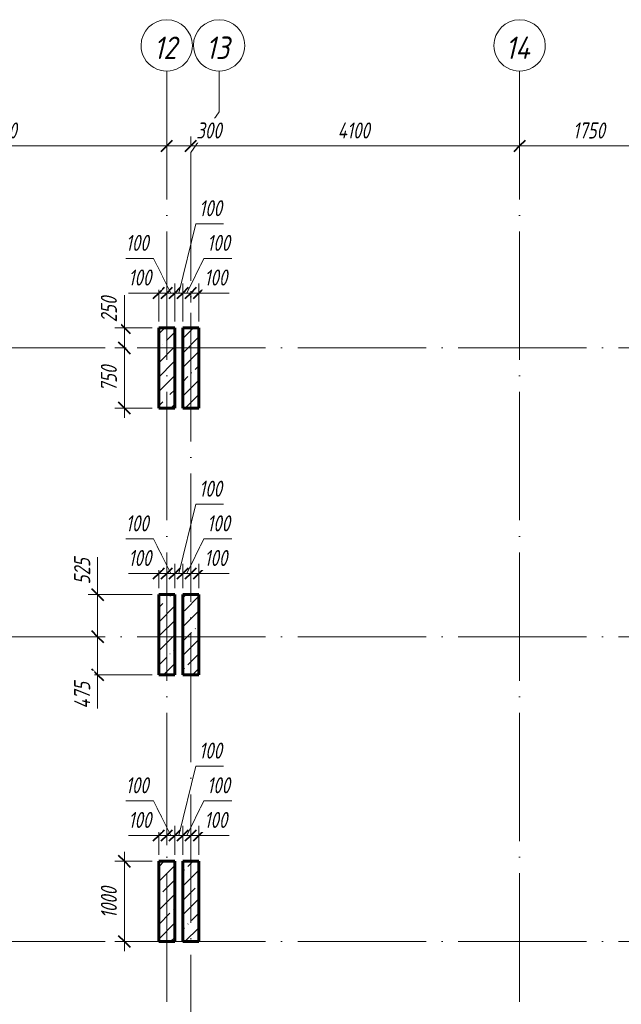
# Model space of a CAD drawing. Header units: millimetres. Extents: x 6092 to 73550, y -4371 to 20491.
# Tile 13 of 24: x 39267 to 46767, y 8218 to 20491. Entities that reach past the tile are written whole.
import ezdxf

# ---------------------------------------------------------------- set-up
doc = ezdxf.new("R2010")
doc.units = ezdxf.units.MM
doc.linetypes.add('ADSK_Линия сетки', pattern=[2000, 1600, -200, 0, -200])
for name, color, linetype, lineweight in [('A-____-____-DIMS', 211, 'Continuous', 9), ('A-____-____-DIMS-80', 211, 'Continuous', 9), ('S-COLS-____-MCUT', 52, 'Continuous', 40), ('S-COLS-____-OTLN', 52, 'Continuous', 18), ('S-GRID-____-IDEN', 1, 'Continuous', 20), ('S-GRID-____-OTLN', 1, 'Continuous', 9)]:
    doc.layers.add(name, color=color, linetype=linetype, lineweight=lineweight)
doc.styles.add('GOST Common_I', font='GOST_Common Italic.ttf', dxfattribs={"width": 0.9, "height": 280})
doc.styles.add('GOST Common_I_1', font='GOST_Common Italic.ttf', dxfattribs={"width": 0.8, "height": 200})
doc.dimstyles.new('ADSK_Округление_5мм__Узкий_', dxfattribs={"dimscale": 304.8, "dimtxt": 0.659918, "dimasz": 0.472441, "dimexe": 0.393701, "dimexo": 0.000861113, "dimgap": 0.104987, "dimtad": 1, "dimdec": 0, "dimlfac": 304.8, "dimrnd": 5, "dimdsep": 46, "dimtxsty": 'GOST Common_I_1', "dimblk1": 'OBLIQUE', "dimblk2": 'OBLIQUE', "dimsah": 1, "dimcen": 0.09, "dimdle": 0.393701, "dimazin": 0, "dimtfac": 1, "dimtdec": 4, "dimtix": 1, "dimtmove": 1, "dimatfit": 3, "dimfxl": 1, "dimtvp": 1, "dimtfill": 1, "dimtolj": 1, "dimtzin": 0, "dimlwd": 20, "dimlwe": 20, "dimarcsym": 2})
doc.dimstyles.new('ADSK_Округление_5мм__Узкий__1', dxfattribs={"dimscale": 304.8, "dimtxt": 0.659918, "dimasz": 0.472441, "dimexe": 0.393701, "dimexo": 0.000861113, "dimgap": 0.104987, "dimtad": 1, "dimdec": 0, "dimlfac": 304.8, "dimrnd": 5, "dimdsep": 46, "dimtxsty": 'GOST Common_I_1', "dimblk1": 'OBLIQUE', "dimblk2": 'OBLIQUE', "dimsah": 1, "dimcen": 0.09, "dimdle": 0.393701, "dimazin": 0, "dimtfac": 1, "dimtdec": 4, "dimtix": 1, "dimtmove": 0, "dimatfit": 3, "dimfxl": 1, "dimtvp": 1, "dimtfill": 1, "dimtolj": 1, "dimtzin": 0, "dimlwd": 20, "dimlwe": 20, "dimarcsym": 2})
pattern_1 = [(45, (16130.72, 8588.57), (-179.6051, 179.6051), []), (45, (16310.33, 8588.57), (-179.6051, 179.6051), [317.5, -63.5, 2.682, -60.818])]

# ---------------------------------------------------------------- blocks, each defined once
blk = doc.blocks.new('Ось сетки - Круг_Ø8 мм-6408-КЖ1_ПЭ_ВЭ14_Опалубка_Пилоны')
at = {"layer": 'S-GRID-____-IDEN'}
for start, end in [(90, 270), (270, 90)]:
    blk.add_arc((6412, 0), 320, start, end, dxfattribs=at)
blk = doc.blocks.new('DIMBLOCK149-КЖ1_ПЭ_ВЭ14_Опалубка_Пилоны')
at = {"layer": 'A-____-____-DIMS-80', "lineweight": 40}
for p, q in [((40572, 10000), (40500, 10072)), ((40572, 10000), (40644, 9928)), ((40572, 9000), (40500, 9072)), ((40572, 9000), (40644, 8928))]:
    blk.add_line(p, q, dxfattribs=at)
at = {"layer": 'A-____-____-DIMS-80', "lineweight": 20}
for p, q in [((40572, 10120), (40572, 8880)), ((40572, 10000), (40452, 10000)), ((40572, 10000), (40920, 10000)), ((40572, 9000), (40452, 9000)), ((40572, 9000), (40920, 9000))]:
    blk.add_line(p, q, dxfattribs=at)
at = {"layer": 'A-____-____-DIMS-80', "color": 0, "lineweight": 20, "insert": (40279, 9290), "char_height": 200, "width": 503.2, "attachment_point": 1, "rotation": 90, "line_spacing_factor": 1.022761, "style": 'GOST Common_I_1', "bg_fill": 3, "box_fill_scale": 1.25, "bg_fill_color": 256, "bg_fill_true_color": 13158600, "bg_fill_transparency": 0}
blk.add_mtext('1000', dxfattribs=at)
blk = doc.blocks.new('_Oblique')
at = {"color": 0, "linetype": 'ByBlock', "lineweight": -2}
blk.add_line((-0.5, -0.5), (0.5, 0.5), dxfattribs=at)
blk = doc.blocks.new('DIMBLOCK150-КЖ1_ПЭ_ВЭ14_Опалубка_Пилоны')
at = {"layer": 'A-____-____-DIMS-80', "lineweight": 20}
for p, q in [((41000, 10322), (41000, 10442)), ((40623, 10322), (40970, 10322)), ((40880, 10322), (41100, 10322)), ((40970, 10322), (41050, 10322)), ((41000, 10322), (41000, 10080)), ((41100, 10322), (41100, 10344)), ((41100, 10322), (41100, 10202))]:
    blk.add_line(p, q, dxfattribs=at)
at = {"layer": 'A-____-____-DIMS-80', "lineweight": 40}
for p, q in [((41000, 10322), (40928, 10250)), ((41000, 10322), (41072, 10394)), ((41100, 10322), (41028, 10250)), ((41100, 10322), (41172, 10394))]:
    blk.add_line(p, q, dxfattribs=at)
at = {"layer": 'A-____-____-DIMS-80', "color": 0, "lineweight": 20, "insert": (40623, 10616), "char_height": 200, "width": 368.19, "attachment_point": 1, "line_spacing_factor": 1.022761, "style": 'GOST Common_I_1', "bg_fill": 3, "box_fill_scale": 1.25, "bg_fill_color": 256, "bg_fill_true_color": 13158600, "bg_fill_transparency": 0}
blk.add_mtext('100', dxfattribs=at)
blk = doc.blocks.new('DIMBLOCK151-КЖ1_ПЭ_ВЭ14_Опалубка_Пилоны')
at = {"layer": 'A-____-____-DIMS-80', "lineweight": 20}
for p, q in [((40590, 10754), (40936, 10754)), ((40936, 10754), (41150, 10322)), ((41200, 10322), (41200, 10442)), ((41100, 10322), (41100, 10344)), ((41100, 10322), (41200, 10322)), ((41100, 10322), (41100, 10202)), ((41200, 10322), (41200, 10080))]:
    blk.add_line(p, q, dxfattribs=at)
at = {"layer": 'A-____-____-DIMS-80', "lineweight": 40}
for p, q in [((41100, 10322), (41028, 10250)), ((41100, 10322), (41172, 10394)), ((41200, 10322), (41128, 10250)), ((41200, 10322), (41272, 10394))]:
    blk.add_line(p, q, dxfattribs=at)
at = {"layer": 'A-____-____-DIMS-80', "color": 0, "lineweight": 20, "insert": (40590, 11048), "char_height": 200, "width": 368.19, "attachment_point": 1, "line_spacing_factor": 1.022761, "style": 'GOST Common_I_1', "bg_fill": 3, "box_fill_scale": 1.25, "bg_fill_color": 256, "bg_fill_true_color": 13158600, "bg_fill_transparency": 0}
blk.add_mtext('100', dxfattribs=at)
blk = doc.blocks.new('DIMBLOCK152-КЖ1_ПЭ_ВЭ14_Опалубка_Пилоны')
at = {"layer": 'A-____-____-DIMS-80', "lineweight": 20}
for p, q in [((41464, 11186), (41250, 10322)), ((41810, 11186), (41464, 11186)), ((41200, 10322), (41200, 10442)), ((41300, 10322), (41300, 10442)), ((41200, 10322), (41300, 10322)), ((41200, 10322), (41200, 10080)), ((41300, 10322), (41300, 10080))]:
    blk.add_line(p, q, dxfattribs=at)
at = {"layer": 'A-____-____-DIMS-80', "lineweight": 40}
for p, q in [((41200, 10322), (41128, 10250)), ((41200, 10322), (41272, 10394)), ((41300, 10322), (41228, 10250)), ((41300, 10322), (41372, 10394))]:
    blk.add_line(p, q, dxfattribs=at)
at = {"layer": 'A-____-____-DIMS-80', "color": 0, "lineweight": 20, "insert": (41504, 11480), "char_height": 200, "width": 368.19, "attachment_point": 1, "line_spacing_factor": 1.022761, "style": 'GOST Common_I_1', "bg_fill": 3, "box_fill_scale": 1.25, "bg_fill_color": 256, "bg_fill_true_color": 13158600, "bg_fill_transparency": 0}
blk.add_mtext('100', dxfattribs=at)
blk = doc.blocks.new('DIMBLOCK153-КЖ1_ПЭ_ВЭ14_Опалубка_Пилоны')
at = {"layer": 'A-____-____-DIMS-80', "lineweight": 20}
for p, q in [((41564, 10754), (41350, 10322)), ((41910, 10754), (41564, 10754)), ((41300, 10322), (41300, 10442)), ((41300, 10322), (41400, 10322)), ((41300, 10322), (41300, 10080)), ((41400, 10322), (41400, 10344)), ((41400, 10322), (41400, 10202))]:
    blk.add_line(p, q, dxfattribs=at)
at = {"layer": 'A-____-____-DIMS-80', "lineweight": 40}
for p, q in [((41300, 10322), (41228, 10250)), ((41300, 10322), (41372, 10394)), ((41400, 10322), (41328, 10250)), ((41400, 10322), (41472, 10394))]:
    blk.add_line(p, q, dxfattribs=at)
at = {"layer": 'A-____-____-DIMS-80', "color": 0, "lineweight": 20, "insert": (41604, 11048), "char_height": 200, "width": 368.19, "attachment_point": 1, "line_spacing_factor": 1.022761, "style": 'GOST Common_I_1', "bg_fill": 3, "box_fill_scale": 1.25, "bg_fill_color": 256, "bg_fill_true_color": 13158600, "bg_fill_transparency": 0}
blk.add_mtext('100', dxfattribs=at)
blk = doc.blocks.new('DIMBLOCK154-КЖ1_ПЭ_ВЭ14_Опалубка_Пилоны')
at = {"layer": 'A-____-____-DIMS-80', "lineweight": 20}
for p, q in [((41500, 10322), (41500, 10442)), ((41400, 10322), (41400, 10344)), ((41400, 10322), (41620, 10322)), ((41400, 10322), (41400, 10202)), ((41530, 10322), (41450, 10322)), ((41500, 10322), (41500, 10080)), ((41877, 10322), (41530, 10322))]:
    blk.add_line(p, q, dxfattribs=at)
at = {"layer": 'A-____-____-DIMS-80', "lineweight": 40}
for p, q in [((41400, 10322), (41328, 10250)), ((41400, 10322), (41472, 10394)), ((41500, 10322), (41428, 10250)), ((41500, 10322), (41572, 10394))]:
    blk.add_line(p, q, dxfattribs=at)
at = {"layer": 'A-____-____-DIMS-80', "color": 0, "lineweight": 20, "insert": (41570, 10616), "char_height": 200, "width": 368.19, "attachment_point": 1, "line_spacing_factor": 1.022761, "style": 'GOST Common_I_1', "bg_fill": 3, "box_fill_scale": 1.25, "bg_fill_color": 256, "bg_fill_true_color": 13158600, "bg_fill_transparency": 0}
blk.add_mtext('100', dxfattribs=at)
blk = doc.blocks.new('DIMBLOCK155-КЖ1_ПЭ_ВЭ14_Опалубка_Пилоны')
at = {"layer": 'A-____-____-DIMS-80', "lineweight": 20}
for p, q in [((40239, 13791), (40239, 13413)), ((40239, 13445), (40239, 12800)), ((40239, 13413), (40239, 13063)), ((40239, 13325), (40119, 13325)), ((40239, 13325), (40920, 13325)), ((40239, 12800), (40119, 12800)), ((40239, 12800), (40261, 12800))]:
    blk.add_line(p, q, dxfattribs=at)
at = {"layer": 'A-____-____-DIMS-80', "lineweight": 40}
for p, q in [((40239, 13325), (40167, 13397)), ((40239, 13325), (40311, 13253)), ((40239, 12800), (40167, 12872)), ((40239, 12800), (40311, 12728))]:
    blk.add_line(p, q, dxfattribs=at)
at = {"layer": 'A-____-____-DIMS-80', "color": 0, "lineweight": 20, "insert": (39946, 13453), "char_height": 200, "width": 405.01, "attachment_point": 1, "rotation": 90, "line_spacing_factor": 1.022761, "style": 'GOST Common_I_1', "bg_fill": 3, "box_fill_scale": 1.25, "bg_fill_color": 256, "bg_fill_true_color": 13158600, "bg_fill_transparency": 0}
blk.add_mtext('525', dxfattribs=at)
blk = doc.blocks.new('DIMBLOCK156-КЖ1_ПЭ_ВЭ14_Опалубка_Пилоны')
at = {"layer": 'A-____-____-DIMS-80', "lineweight": 20}
for p, q in [((40239, 12800), (40119, 12800)), ((40239, 12800), (40239, 12205)), ((40239, 12800), (40261, 12800)), ((40239, 12298), (40239, 12563)), ((40239, 12325), (40119, 12325)), ((40239, 12325), (40920, 12325)), ((40239, 11903), (40239, 12298))]:
    blk.add_line(p, q, dxfattribs=at)
at = {"layer": 'A-____-____-DIMS-80', "lineweight": 40}
for p, q in [((40239, 12800), (40167, 12872)), ((40239, 12800), (40311, 12728)), ((40239, 12325), (40167, 12397)), ((40239, 12325), (40311, 12253))]:
    blk.add_line(p, q, dxfattribs=at)
at = {"layer": 'A-____-____-DIMS-80', "color": 0, "lineweight": 20, "insert": (39946, 11903), "char_height": 200, "width": 425.47, "attachment_point": 1, "rotation": 90, "line_spacing_factor": 1.022761, "style": 'GOST Common_I_1', "bg_fill": 3, "box_fill_scale": 1.25, "bg_fill_color": 256, "bg_fill_true_color": 13158600, "bg_fill_transparency": 0}
blk.add_mtext('475', dxfattribs=at)
blk = doc.blocks.new('DIMBLOCK157-КЖ1_ПЭ_ВЭ14_Опалубка_Пилоны')
at = {"layer": 'A-____-____-DIMS-80', "lineweight": 20}
for p, q in [((41000, 13588), (41000, 13708)), ((41100, 13588), (41100, 13708)), ((40623, 13588), (40970, 13588)), ((40880, 13588), (41100, 13588)), ((40970, 13588), (41050, 13588)), ((41000, 13588), (41000, 13405)), ((41100, 13588), (41100, 13405))]:
    blk.add_line(p, q, dxfattribs=at)
at = {"layer": 'A-____-____-DIMS-80', "lineweight": 40}
for p, q in [((41000, 13588), (41072, 13660)), ((41100, 13588), (41172, 13660)), ((41000, 13588), (40928, 13516)), ((41100, 13588), (41028, 13516))]:
    blk.add_line(p, q, dxfattribs=at)
at = {"layer": 'A-____-____-DIMS-80', "color": 0, "lineweight": 20, "insert": (40623, 13881), "char_height": 200, "width": 368.19, "attachment_point": 1, "line_spacing_factor": 1.022761, "style": 'GOST Common_I_1', "bg_fill": 3, "box_fill_scale": 1.25, "bg_fill_color": 256, "bg_fill_true_color": 13158600, "bg_fill_transparency": 0}
blk.add_mtext('100', dxfattribs=at)
blk = doc.blocks.new('DIMBLOCK158-КЖ1_ПЭ_ВЭ14_Опалубка_Пилоны')
at = {"layer": 'A-____-____-DIMS-80', "lineweight": 20}
for p, q in [((40590, 14020), (40936, 14020)), ((40936, 14020), (41150, 13588)), ((41100, 13588), (41100, 13708)), ((41200, 13588), (41200, 13708)), ((41100, 13588), (41200, 13588)), ((41100, 13588), (41100, 13405)), ((41200, 13588), (41200, 13405))]:
    blk.add_line(p, q, dxfattribs=at)
at = {"layer": 'A-____-____-DIMS-80', "lineweight": 40}
for p, q in [((41100, 13588), (41172, 13660)), ((41200, 13588), (41272, 13660)), ((41100, 13588), (41028, 13516)), ((41200, 13588), (41128, 13516))]:
    blk.add_line(p, q, dxfattribs=at)
at = {"layer": 'A-____-____-DIMS-80', "color": 0, "lineweight": 20, "insert": (40590, 14313), "char_height": 200, "width": 368.19, "attachment_point": 1, "line_spacing_factor": 1.022761, "style": 'GOST Common_I_1', "bg_fill": 3, "box_fill_scale": 1.25, "bg_fill_color": 256, "bg_fill_true_color": 13158600, "bg_fill_transparency": 0}
blk.add_mtext('100', dxfattribs=at)
blk = doc.blocks.new('DIMBLOCK159-КЖ1_ПЭ_ВЭ14_Опалубка_Пилоны')
at = {"layer": 'A-____-____-DIMS-80', "lineweight": 20}
for p, q in [((41464, 14452), (41250, 13588)), ((41810, 14452), (41464, 14452)), ((41200, 13588), (41200, 13708)), ((41300, 13588), (41300, 13708)), ((41200, 13588), (41300, 13588)), ((41200, 13588), (41200, 13405)), ((41300, 13588), (41300, 13405))]:
    blk.add_line(p, q, dxfattribs=at)
at = {"layer": 'A-____-____-DIMS-80', "lineweight": 40}
for p, q in [((41200, 13588), (41272, 13660)), ((41300, 13588), (41372, 13660)), ((41200, 13588), (41128, 13516)), ((41300, 13588), (41228, 13516))]:
    blk.add_line(p, q, dxfattribs=at)
at = {"layer": 'A-____-____-DIMS-80', "color": 0, "lineweight": 20, "insert": (41504, 14745), "char_height": 200, "width": 368.19, "attachment_point": 1, "line_spacing_factor": 1.022761, "style": 'GOST Common_I_1', "bg_fill": 3, "box_fill_scale": 1.25, "bg_fill_color": 256, "bg_fill_true_color": 13158600, "bg_fill_transparency": 0}
blk.add_mtext('100', dxfattribs=at)
blk = doc.blocks.new('DIMBLOCK160-КЖ1_ПЭ_ВЭ14_Опалубка_Пилоны')
at = {"layer": 'A-____-____-DIMS-80', "lineweight": 20}
for p, q in [((41564, 14020), (41350, 13588)), ((41910, 14020), (41564, 14020)), ((41300, 13588), (41300, 13708)), ((41300, 13588), (41400, 13588)), ((41300, 13588), (41300, 13405)), ((41400, 13588), (41400, 13610)), ((41400, 13588), (41400, 13468))]:
    blk.add_line(p, q, dxfattribs=at)
at = {"layer": 'A-____-____-DIMS-80', "lineweight": 40}
for p, q in [((41300, 13588), (41372, 13660)), ((41400, 13588), (41472, 13660)), ((41300, 13588), (41228, 13516)), ((41400, 13588), (41328, 13516))]:
    blk.add_line(p, q, dxfattribs=at)
at = {"layer": 'A-____-____-DIMS-80', "color": 0, "lineweight": 20, "insert": (41604, 14313), "char_height": 200, "width": 368.19, "attachment_point": 1, "line_spacing_factor": 1.022761, "style": 'GOST Common_I_1', "bg_fill": 3, "box_fill_scale": 1.25, "bg_fill_color": 256, "bg_fill_true_color": 13158600, "bg_fill_transparency": 0}
blk.add_mtext('100', dxfattribs=at)
blk = doc.blocks.new('DIMBLOCK161-КЖ1_ПЭ_ВЭ14_Опалубка_Пилоны')
at = {"layer": 'A-____-____-DIMS-80', "lineweight": 40}
for p, q in [((41400, 13588), (41472, 13660)), ((41500, 13588), (41572, 13660)), ((41400, 13588), (41328, 13516)), ((41500, 13588), (41428, 13516))]:
    blk.add_line(p, q, dxfattribs=at)
at = {"layer": 'A-____-____-DIMS-80', "lineweight": 20}
for p, q in [((41500, 13588), (41500, 13708)), ((41400, 13588), (41400, 13610)), ((41400, 13588), (41620, 13588)), ((41400, 13588), (41400, 13468)), ((41530, 13588), (41450, 13588)), ((41500, 13588), (41500, 13405)), ((41877, 13588), (41530, 13588))]:
    blk.add_line(p, q, dxfattribs=at)
at = {"layer": 'A-____-____-DIMS-80', "color": 0, "lineweight": 20, "insert": (41570, 13881), "char_height": 200, "width": 368.19, "attachment_point": 1, "line_spacing_factor": 1.022761, "style": 'GOST Common_I_1', "bg_fill": 3, "box_fill_scale": 1.25, "bg_fill_color": 256, "bg_fill_true_color": 13158600, "bg_fill_transparency": 0}
blk.add_mtext('100', dxfattribs=at)
blk = doc.blocks.new('DIMBLOCK162-КЖ1_ПЭ_ВЭ14_Опалубка_Пилоны')
at = {"layer": 'A-____-____-DIMS-80', "lineweight": 20}
for p, q in [((40572, 17056), (40572, 16679)), ((40572, 16770), (40572, 16400)), ((40572, 16650), (40452, 16650)), ((40572, 16679), (40572, 16525)), ((40572, 16650), (40920, 16650)), ((40572, 16400), (40452, 16400)), ((40572, 16400), (40594, 16400))]:
    blk.add_line(p, q, dxfattribs=at)
at = {"layer": 'A-____-____-DIMS-80', "lineweight": 40}
for p, q in [((40572, 16650), (40500, 16722)), ((40572, 16650), (40644, 16578)), ((40572, 16400), (40500, 16472)), ((40572, 16400), (40644, 16328))]:
    blk.add_line(p, q, dxfattribs=at)
at = {"layer": 'A-____-____-DIMS-80', "color": 0, "lineweight": 20, "insert": (40279, 16719), "char_height": 200, "width": 405.01, "attachment_point": 1, "rotation": 90, "line_spacing_factor": 1.022761, "style": 'GOST Common_I_1', "bg_fill": 3, "box_fill_scale": 1.25, "bg_fill_color": 256, "bg_fill_true_color": 13158600, "bg_fill_transparency": 0}
blk.add_mtext('250', dxfattribs=at)
blk = doc.blocks.new('DIMBLOCK163-КЖ1_ПЭ_ВЭ14_Опалубка_Пилоны')
at = {"layer": 'A-____-____-DIMS-80', "lineweight": 40}
for p, q in [((40572, 16400), (40500, 16472)), ((40572, 16400), (40644, 16328)), ((40572, 15650), (40500, 15722)), ((40572, 15650), (40644, 15578))]:
    blk.add_line(p, q, dxfattribs=at)
at = {"layer": 'A-____-____-DIMS-80', "lineweight": 20}
for p, q in [((40572, 16400), (40452, 16400)), ((40572, 16400), (40572, 15530)), ((40572, 16400), (40594, 16400)), ((40572, 15650), (40452, 15650)), ((40572, 15650), (40920, 15650))]:
    blk.add_line(p, q, dxfattribs=at)
at = {"layer": 'A-____-____-DIMS-80', "color": 0, "lineweight": 20, "insert": (40279, 15856), "char_height": 200, "width": 405.01, "attachment_point": 1, "rotation": 90, "line_spacing_factor": 1.022761, "style": 'GOST Common_I_1', "bg_fill": 3, "box_fill_scale": 1.25, "bg_fill_color": 256, "bg_fill_true_color": 13158600, "bg_fill_transparency": 0}
blk.add_mtext('750', dxfattribs=at)
blk = doc.blocks.new('DIMBLOCK164-КЖ1_ПЭ_ВЭ14_Опалубка_Пилоны')
at = {"layer": 'A-____-____-DIMS-80', "lineweight": 20}
for p, q in [((41000, 17084), (41000, 17204)), ((40623, 17084), (40970, 17084)), ((40880, 17084), (41100, 17084)), ((40970, 17084), (41050, 17084)), ((41000, 17084), (41000, 16730)), ((41100, 17084), (41100, 17106)), ((41100, 17084), (41100, 16964))]:
    blk.add_line(p, q, dxfattribs=at)
at = {"layer": 'A-____-____-DIMS-80', "lineweight": 40}
for p, q in [((41000, 17084), (40928, 17012)), ((41000, 17084), (41072, 17156)), ((41100, 17084), (41028, 17012)), ((41100, 17084), (41172, 17156))]:
    blk.add_line(p, q, dxfattribs=at)
at = {"layer": 'A-____-____-DIMS-80', "color": 0, "lineweight": 20, "insert": (40623, 17377), "char_height": 200, "width": 368.19, "attachment_point": 1, "line_spacing_factor": 1.022761, "style": 'GOST Common_I_1', "bg_fill": 3, "box_fill_scale": 1.25, "bg_fill_color": 256, "bg_fill_true_color": 13158600, "bg_fill_transparency": 0}
blk.add_mtext('100', dxfattribs=at)
blk = doc.blocks.new('DIMBLOCK165-КЖ1_ПЭ_ВЭ14_Опалубка_Пилоны')
at = {"layer": 'A-____-____-DIMS-80', "lineweight": 20}
for p, q in [((40590, 17516), (40936, 17516)), ((40936, 17516), (41150, 17084)), ((41200, 17084), (41200, 17204)), ((41100, 17084), (41100, 17106)), ((41100, 17084), (41200, 17084)), ((41100, 17084), (41100, 16964)), ((41200, 17084), (41200, 16730))]:
    blk.add_line(p, q, dxfattribs=at)
at = {"layer": 'A-____-____-DIMS-80', "lineweight": 40}
for p, q in [((41100, 17084), (41028, 17012)), ((41100, 17084), (41172, 17156)), ((41200, 17084), (41128, 17012)), ((41200, 17084), (41272, 17156))]:
    blk.add_line(p, q, dxfattribs=at)
at = {"layer": 'A-____-____-DIMS-80', "color": 0, "lineweight": 20, "insert": (40590, 17809), "char_height": 200, "width": 368.19, "attachment_point": 1, "line_spacing_factor": 1.022761, "style": 'GOST Common_I_1', "bg_fill": 3, "box_fill_scale": 1.25, "bg_fill_color": 256, "bg_fill_true_color": 13158600, "bg_fill_transparency": 0}
blk.add_mtext('100', dxfattribs=at)
blk = doc.blocks.new('DIMBLOCK166-КЖ1_ПЭ_ВЭ14_Опалубка_Пилоны')
at = {"layer": 'A-____-____-DIMS-80', "lineweight": 20}
for p, q in [((41464, 17948), (41250, 17084)), ((41810, 17948), (41464, 17948)), ((41200, 17084), (41200, 17204)), ((41300, 17084), (41300, 17204)), ((41200, 17084), (41300, 17084)), ((41200, 17084), (41200, 16730)), ((41300, 17084), (41300, 16730))]:
    blk.add_line(p, q, dxfattribs=at)
at = {"layer": 'A-____-____-DIMS-80', "lineweight": 40}
for p, q in [((41200, 17084), (41128, 17012)), ((41200, 17084), (41272, 17156)), ((41300, 17084), (41228, 17012)), ((41300, 17084), (41372, 17156))]:
    blk.add_line(p, q, dxfattribs=at)
at = {"layer": 'A-____-____-DIMS-80', "color": 0, "lineweight": 20, "insert": (41504, 18241), "char_height": 200, "width": 368.19, "attachment_point": 1, "line_spacing_factor": 1.022761, "style": 'GOST Common_I_1', "bg_fill": 3, "box_fill_scale": 1.25, "bg_fill_color": 256, "bg_fill_true_color": 13158600, "bg_fill_transparency": 0}
blk.add_mtext('100', dxfattribs=at)
blk = doc.blocks.new('DIMBLOCK167-КЖ1_ПЭ_ВЭ14_Опалубка_Пилоны')
at = {"layer": 'A-____-____-DIMS-80', "lineweight": 20}
for p, q in [((41564, 17516), (41350, 17084)), ((41910, 17516), (41564, 17516)), ((41300, 17084), (41300, 17204)), ((41300, 17084), (41400, 17084)), ((41300, 17084), (41300, 16730)), ((41400, 17084), (41400, 17106)), ((41400, 17084), (41400, 16964))]:
    blk.add_line(p, q, dxfattribs=at)
at = {"layer": 'A-____-____-DIMS-80', "lineweight": 40}
for p, q in [((41300, 17084), (41228, 17012)), ((41300, 17084), (41372, 17156)), ((41400, 17084), (41328, 17012)), ((41400, 17084), (41472, 17156))]:
    blk.add_line(p, q, dxfattribs=at)
at = {"layer": 'A-____-____-DIMS-80', "color": 0, "lineweight": 20, "insert": (41604, 17809), "char_height": 200, "width": 368.19, "attachment_point": 1, "line_spacing_factor": 1.022761, "style": 'GOST Common_I_1', "bg_fill": 3, "box_fill_scale": 1.25, "bg_fill_color": 256, "bg_fill_true_color": 13158600, "bg_fill_transparency": 0}
blk.add_mtext('100', dxfattribs=at)
blk = doc.blocks.new('DIMBLOCK168-КЖ1_ПЭ_ВЭ14_Опалубка_Пилоны')
at = {"layer": 'A-____-____-DIMS-80', "lineweight": 20}
for p, q in [((41500, 17084), (41500, 17204)), ((41400, 17084), (41400, 17106)), ((41400, 17084), (41620, 17084)), ((41400, 17084), (41400, 16964)), ((41530, 17084), (41450, 17084)), ((41500, 17084), (41500, 16730)), ((41877, 17084), (41530, 17084))]:
    blk.add_line(p, q, dxfattribs=at)
at = {"layer": 'A-____-____-DIMS-80', "lineweight": 40}
for p, q in [((41400, 17084), (41328, 17012)), ((41400, 17084), (41472, 17156)), ((41500, 17084), (41428, 17012)), ((41500, 17084), (41572, 17156))]:
    blk.add_line(p, q, dxfattribs=at)
at = {"layer": 'A-____-____-DIMS-80', "color": 0, "lineweight": 20, "insert": (41570, 17377), "char_height": 200, "width": 368.19, "attachment_point": 1, "line_spacing_factor": 1.022761, "style": 'GOST Common_I_1', "bg_fill": 3, "box_fill_scale": 1.25, "bg_fill_color": 256, "bg_fill_true_color": 13158600, "bg_fill_transparency": 0}
blk.add_mtext('100', dxfattribs=at)
blk = doc.blocks.new('DIMBLOCK254-КЖ1_ПЭ_ВЭ14_Опалубка_Пилоны')
at = {"layer": 'A-____-____-DIMS-80', "lineweight": 40}
for p, q in [((37000, 18917), (36928, 18845)), ((37000, 18917), (37072, 18989)), ((41100, 18917), (41028, 18845)), ((41100, 18917), (41172, 18989))]:
    blk.add_line(p, q, dxfattribs=at)
at = {"layer": 'A-____-____-DIMS-80', "lineweight": 20}
for p, q in [((37000, 18917), (37000, 18939)), ((37000, 18917), (41100, 18917)), ((37000, 18917), (37000, 18797)), ((41100, 18917), (41100, 18939)), ((41100, 18917), (41100, 18797))]:
    blk.add_line(p, q, dxfattribs=at)
at = {"layer": 'A-____-____-DIMS-80', "color": 0, "lineweight": 20, "insert": (38832, 19210), "char_height": 200, "width": 523.65, "attachment_point": 1, "line_spacing_factor": 1.022761, "style": 'GOST Common_I_1', "bg_fill": 3, "box_fill_scale": 1.25, "bg_fill_color": 256, "bg_fill_true_color": 13158600, "bg_fill_transparency": 0}
blk.add_mtext('4100', dxfattribs=at)
blk = doc.blocks.new('DIMBLOCK255-КЖ1_ПЭ_ВЭ14_Опалубка_Пилоны')
at = {"layer": 'A-____-____-DIMS-80', "lineweight": 20}
for p, q in [((41400, 18917), (41400, 19037)), ((41100, 18917), (41100, 18939)), ((41100, 18917), (41400, 18917)), ((41100, 18917), (41100, 18797)), ((41429, 18917), (41250, 18917)), ((41400, 18917), (41400, 18915)), ((41806, 18917), (41429, 18917))]:
    blk.add_line(p, q, dxfattribs=at)
at = {"layer": 'A-____-____-DIMS-80', "lineweight": 40}
for p, q in [((41100, 18917), (41028, 18845)), ((41100, 18917), (41172, 18989)), ((41400, 18917), (41328, 18845)), ((41400, 18917), (41472, 18989))]:
    blk.add_line(p, q, dxfattribs=at)
at = {"layer": 'A-____-____-DIMS-80', "color": 0, "lineweight": 20, "insert": (41469, 19210), "char_height": 200, "width": 405.01, "attachment_point": 1, "line_spacing_factor": 1.022761, "style": 'GOST Common_I_1', "bg_fill": 3, "box_fill_scale": 1.25, "bg_fill_color": 256, "bg_fill_true_color": 13158600, "bg_fill_transparency": 0}
blk.add_mtext('300', dxfattribs=at)
blk = doc.blocks.new('DIMBLOCK256-КЖ1_ПЭ_ВЭ14_Опалубка_Пилоны')
at = {"layer": 'A-____-____-DIMS-80', "lineweight": 20}
for p, q in [((41400, 18917), (41400, 19037)), ((41400, 18917), (45500, 18917)), ((41400, 18917), (41400, 18915)), ((45500, 18917), (45500, 18939)), ((45500, 18917), (45500, 18797))]:
    blk.add_line(p, q, dxfattribs=at)
at = {"layer": 'A-____-____-DIMS-80', "lineweight": 40}
for p, q in [((41400, 18917), (41328, 18845)), ((41400, 18917), (41472, 18989)), ((45500, 18917), (45428, 18845)), ((45500, 18917), (45572, 18989))]:
    blk.add_line(p, q, dxfattribs=at)
at = {"layer": 'A-____-____-DIMS-80', "color": 0, "lineweight": 20, "insert": (43232, 19210), "char_height": 200, "width": 523.65, "attachment_point": 1, "line_spacing_factor": 1.022761, "style": 'GOST Common_I_1', "bg_fill": 3, "box_fill_scale": 1.25, "bg_fill_color": 256, "bg_fill_true_color": 13158600, "bg_fill_transparency": 0}
blk.add_mtext('4100', dxfattribs=at)
blk = doc.blocks.new('DIMBLOCK257-КЖ1_ПЭ_ВЭ14_Опалубка_Пилоны')
at = {"layer": 'A-____-____-DIMS-80', "lineweight": 40}
for p, q in [((45500, 18917), (45428, 18845)), ((45500, 18917), (45572, 18989)), ((47250, 18917), (47178, 18845)), ((47250, 18917), (47322, 18989))]:
    blk.add_line(p, q, dxfattribs=at)
at = {"layer": 'A-____-____-DIMS-80', "lineweight": 20}
for p, q in [((45500, 18917), (45500, 18939)), ((45500, 18917), (47250, 18917)), ((45500, 18917), (45500, 18797)), ((47250, 18917), (47250, 18939)), ((47250, 18917), (47250, 18797))]:
    blk.add_line(p, q, dxfattribs=at)
at = {"layer": 'A-____-____-DIMS-80', "color": 0, "lineweight": 20, "insert": (46165, 19210), "char_height": 200, "width": 503.2, "attachment_point": 1, "line_spacing_factor": 1.022761, "style": 'GOST Common_I_1', "bg_fill": 3, "box_fill_scale": 1.25, "bg_fill_color": 256, "bg_fill_true_color": 13158600, "bg_fill_transparency": 0}
blk.add_mtext('1750', dxfattribs=at)

msp = doc.modelspace()

# ---------------------------------------------------------------- hatches: boundary and pattern name
at = {"layer": 'S-COLS-____-OTLN', "lineweight": 9}
h = msp.add_hatch(dxfattribs=at)
h.set_pattern_fill('FP_1', color=256, style=0, pattern_type=2)
h.set_pattern_definition(pattern_1)
h.paths.add_polyline_path([(41199.9984, 15650.001), (41199.9984, 16650.001), (40999.9984, 16650.001), (40999.9984, 15650.001)])
h = msp.add_hatch(dxfattribs=at)
h.set_pattern_fill('FP_1', color=256, style=0, pattern_type=2)
h.set_pattern_definition(pattern_1)
h.paths.add_polyline_path([(41499.9992, 15650.001), (41499.9992, 16650.001), (41299.9992, 16650.001), (41299.9992, 15650.001)])
h = msp.add_hatch(dxfattribs=at)
h.set_pattern_fill('FP_1', color=256, style=0, pattern_type=2)
h.set_pattern_definition(pattern_1)
h.paths.add_polyline_path([(41199.9984, 12325.0005), (41199.9984, 13325.0005), (40999.9984, 13325.0005), (40999.9984, 12325.0005)])
h = msp.add_hatch(dxfattribs=at)
h.set_pattern_fill('FP_1', color=256, style=0, pattern_type=2)
h.set_pattern_definition(pattern_1)
h.paths.add_polyline_path([(41299.9992, 12325.0005), (41499.9992, 12325.0005), (41499.9992, 13325.0005), (41299.9992, 13325.0005)])
h = msp.add_hatch(dxfattribs=at)
h.set_pattern_fill('FP_1', color=256, style=0, pattern_type=2)
h.set_pattern_definition(pattern_1)
h.paths.add_polyline_path([(41199.9984, 9000), (41199.9984, 10000), (40999.9984, 10000), (40999.9984, 9000)])
h = msp.add_hatch(dxfattribs=at)
h.set_pattern_fill('FP_1', color=256, style=0, pattern_type=2)
h.set_pattern_definition(pattern_1)
h.paths.add_polyline_path([(41499.9992, 9000), (41499.9992, 10000), (41299.9992, 10000), (41299.9992, 9000)])

# ---------------------------------------------------------------- linework, layer by layer
at = {"layer": 'S-COLS-____-MCUT', "lineweight": 60}
for p, q in [((41199.9984, 16650.001), (40999.9984, 16650.001)), ((40999.9984, 16650.001), (40999.9984, 15650.001)), ((41199.9984, 15650.001), (41199.9984, 16650.001)), ((41499.9992, 16650.001), (41299.9992, 16650.001)), ((41299.9992, 16650.001), (41299.9992, 15650.001)), ((41499.9992, 15650.001), (41499.9992, 16650.001)), ((40999.9984, 15650.001), (41199.9984, 15650.001)), ((41299.9992, 15650.001), (41499.9992, 15650.001)), ((41199.9984, 13325.0005), (40999.9984, 13325.0005)), ((40999.9984, 13325.0005), (40999.9984, 12325.0005)), ((41199.9984, 12325.0005), (41199.9984, 13325.0005)), ((41499.9992, 13325.0005), (41299.9992, 13325.0005)), ((41299.9992, 13325.0005), (41299.9992, 12325.0005)), ((41499.9992, 12325.0005), (41499.9992, 13325.0005)), ((40999.9984, 12325.0005), (41199.9984, 12325.0005)), ((41299.9992, 12325.0005), (41499.9992, 12325.0005)), ((41199.9984, 10000), (40999.9984, 10000)), ((40999.9984, 10000), (40999.9984, 9000)), ((41199.9984, 9000), (41199.9984, 10000)), ((41499.9992, 10000), (41299.9992, 10000)), ((41299.9992, 10000), (41299.9992, 9000)), ((41499.9992, 9000), (41499.9992, 10000)), ((40999.9984, 9000), (41199.9984, 9000)), ((41299.9992, 9000), (41499.9992, 9000))]:
    msp.add_line(p, q, dxfattribs=at)
at = {"layer": 'S-GRID-____-OTLN', "linetype": 'ADSK_Линия сетки'}
for p, q in [((41100, 19851.1002), (41100, -3717.186)), ((45500, 19851.1002), (45500, -3717.186)), ((41400, 18835.1002), (41400, -2701.186)), ((6731.5249, 16400.001), (72652.3528, 16400.001)), ((6731.5249, 12800.001), (72652.3528, 12800.001)), ((6731.5249, 9000), (72652.3528, 9000))]:
    msp.add_line(p, q, dxfattribs=at)
at = {"layer": 'S-GRID-____-OTLN'}
for p, q in [((41753.5474, 19343.1002), (41753.5474, 19851.1002)), ((41400, 18835.1002), (41753.5474, 19343.1002))]:
    msp.add_line(p, q, dxfattribs=at)

# ---------------------------------------------------------------- block references
at = {"layer": 'S-GRID-____-IDEN', "rotation": 269.9999999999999}
for p in [(41100, 26582.6251), (41753.5474, 26582.6251), (45500, 26582.6251)]:
    msp.add_blockref('Ось сетки - Круг_Ø8 мм-6408-КЖ1_ПЭ_ВЭ14_Опалубка_Пилоны', p, dxfattribs=at)

# ---------------------------------------------------------------- texts
at = {"layer": 'S-GRID-____-IDEN', "lineweight": 9, "char_height": 280, "attachment_point": 1, "style": 'GOST Common_I'}
for s, insert, width in [('12', (40938.6645, 20280.9235), 380.9619), ('13', (41589.6919, 20280.9235), 386.73405), ('14', (45324.2645, 20280.9235), 415.5948)]:
    msp.add_mtext(s, dxfattribs=dict(at, insert=insert, width=width))

# ---------------------------------------------------------------- next in the draw order: dimensions: what is measured, and where the dimension line sits
at = {"layer": 'A-____-____-DIMS', "lineweight": 20}
dim = msp.add_linear_dim(base=(41100, 18916.9373), p1=(37000, 19018.7607), p2=(41100, 19018.7607), dimstyle='ADSK_Округление_5мм__Узкий__1', override={"dimpost": '<>', "dimfxl": 4100}, dxfattribs=at)
dim.commit()
dim.dimension.update_dxf_attribs({"geometry": 'DIMBLOCK254-КЖ1_ПЭ_ВЭ14_Опалубка_Пилоны', "text_midpoint": (39050, 19048.9373)})
for base, p1, p2, override, picture, middle in [((40572.3821, 16400.001), (40999.9984, 16650.001), (40674.2055, 16400.001), {"dimpost": '<>', "dimfxl": 410.659296}, 'DIMBLOCK162-КЖ1_ПЭ_ВЭ14_Опалубка_Пилоны', (40412.3498, 16921.3521)), ((40238.8705, 12800.001), (40999.9984, 13325.0005), (40340.6939, 12800.001), {"dimpost": '<>', "dimfxl": 842.797102}, 'DIMBLOCK155-КЖ1_ПЭ_ВЭ14_Опалубка_Пилоны', (40078.8382, 13655.7516))]:
    dim = msp.add_linear_dim(base=base, p1=p1, p2=p2, angle=90, dimstyle='ADSK_Округление_5мм__Узкий_', override=override, dxfattribs=at)
    dim.commit()
    dim.dimension.update_dxf_attribs({"geometry": picture, "text_midpoint": middle, "dimtype": 160, "text_rotation": 90})
dim = msp.add_linear_dim(base=(40572.3821, 9000), p1=(40999.9984, 10000), p2=(40999.9984, 9000), angle=90, dimstyle='ADSK_Округление_5мм__Узкий__1', override={"dimpost": '<>', "dimfxl": 1000}, dxfattribs=at)
dim.commit()
dim.dimension.update_dxf_attribs({"geometry": 'DIMBLOCK149-КЖ1_ПЭ_ВЭ14_Опалубка_Пилоны', "text_midpoint": (40440.3821, 9500)})

# ---------------------------------------------------------------- next in the draw order: dimensions: what is measured, and where the dimension line sits
for base, p1, p2, override, picture, middle in [((41400, 18916.9373), (41100, 19018.7607), (41400, 18835.1002), {"dimpost": '<>', "dimfxl": 351.754404}, 'DIMBLOCK255-КЖ1_ПЭ_ВЭ14_Опалубка_Пилоны', (41671.3511, 19076.9696)), ((41100, 17083.7017), (40999.9984, 16650.001), (41100, 17185.525), {"dimpost": '<>', "dimfxl": 544.780961}, 'DIMBLOCK164-КЖ1_ПЭ_ВЭ14_Опалубка_Пилоны', (40806.8288, 17243.734)), ((41099.9984, 13588.0893), (40999.9984, 13325.0005), (41099.9984, 13325.0005), {"dimpost": '<>', "dimfxl": 100}, 'DIMBLOCK157-КЖ1_ПЭ_ВЭ14_Опалубка_Пилоны', (40806.8288, 13748.1217)), ((41100, 10322.2366), (40999.9984, 10000), (41100, 10424.06), {"dimpost": '<>', "dimfxl": 435.691589}, 'DIMBLOCK150-КЖ1_ПЭ_ВЭ14_Опалубка_Пилоны', (40806.8288, 10482.2689))]:
    dim = msp.add_linear_dim(base=base, p1=p1, p2=p2, dimstyle='ADSK_Округление_5мм__Узкий_', override=override, dxfattribs=at)
    dim.commit()
    dim.dimension.update_dxf_attribs({"geometry": picture, "text_midpoint": middle, "dimtype": 160})
dim = msp.add_linear_dim(base=(40572.3821, 15650.001), p1=(40674.2055, 16400.001), p2=(40999.9984, 15650.001), angle=90, dimstyle='ADSK_Округление_5мм__Узкий__1', override={"dimpost": '<>', "dimfxl": 817.70475}, dxfattribs=at)
dim.commit()
dim.dimension.update_dxf_attribs({"geometry": 'DIMBLOCK163-КЖ1_ПЭ_ВЭ14_Опалубка_Пилоны', "text_midpoint": (40440.3821, 16025.001)})
dim = msp.add_linear_dim(base=(40238.8705, 12325.0005), p1=(40340.6939, 12800.001), p2=(40999.9984, 12325.0005), angle=90, dimstyle='ADSK_Округление_5мм__Узкий_', override={"dimpost": '<>', "dimfxl": 812.593331}, dxfattribs=at)
dim.commit()
dim.dimension.update_dxf_attribs({"geometry": 'DIMBLOCK156-КЖ1_ПЭ_ВЭ14_Опалубка_Пилоны', "text_midpoint": (40078.8382, 12115.9825), "dimtype": 160, "text_rotation": 90})

# ---------------------------------------------------------------- next in the draw order: dimensions: what is measured, and where the dimension line sits
dim = msp.add_linear_dim(base=(45500, 18916.9373), p1=(41400, 18835.1002), p2=(45500, 19018.7607), dimstyle='ADSK_Округление_5мм__Узкий__1', override={"dimpost": '<>', "dimfxl": 4104.111495}, dxfattribs=at)
dim.commit()
dim.dimension.update_dxf_attribs({"geometry": 'DIMBLOCK256-КЖ1_ПЭ_ВЭ14_Опалубка_Пилоны', "text_midpoint": (43450, 19048.9373)})
for base, p1, p2, override, picture, middle in [((41199.9984, 17083.7017), (41100, 17185.525), (41199.9984, 16650.001), {"dimpost": '<>', "dimfxl": 544.780388}, 'DIMBLOCK165-КЖ1_ПЭ_ВЭ14_Опалубка_Пилоны', (40773.6776, 17675.734)), ((41199.9984, 13588.0893), (41099.9984, 13325.0005), (41199.9984, 13325.0005), {"dimpost": '<>', "dimfxl": 100}, 'DIMBLOCK158-КЖ1_ПЭ_ВЭ14_Опалубка_Пилоны', (40773.6768, 14180.1217)), ((41199.9984, 10322.2366), (41100, 10424.06), (41199.9984, 10000), {"dimpost": '<>', "dimfxl": 435.690873}, 'DIMBLOCK151-КЖ1_ПЭ_ВЭ14_Опалубка_Пилоны', (40773.6776, 10914.2689))]:
    dim = msp.add_linear_dim(base=base, p1=p1, p2=p2, dimstyle='ADSK_Округление_5мм__Узкий_', override=override, dxfattribs=at)
    dim.commit()
    dim.dimension.update_dxf_attribs({"geometry": picture, "text_midpoint": middle, "dimtype": 160})

# ---------------------------------------------------------------- next in the draw order: dimensions: what is measured, and where the dimension line sits
dim = msp.add_linear_dim(base=(47250, 18916.9373), p1=(45500, 19018.7607), p2=(47250, 19018.7607), dimstyle='ADSK_Округление_5мм__Узкий__1', override={"dimpost": '<>', "dimfxl": 1750}, dxfattribs=at)
dim.commit()
dim.dimension.update_dxf_attribs({"geometry": 'DIMBLOCK257-КЖ1_ПЭ_ВЭ14_Опалубка_Пилоны', "text_midpoint": (46375, 19048.9373)})
for base, p1, p2, picture, middle in [((41299.9992, 17083.7017), (41199.9984, 16650.001), (41299.9992, 16650.001), 'DIMBLOCK166-КЖ1_ПЭ_ВЭ14_Опалубка_Пилоны', (41687.6861, 18107.734)), ((41299.9992, 13588.0893), (41199.9984, 13325.0005), (41299.9992, 13325.0005), 'DIMBLOCK159-КЖ1_ПЭ_ВЭ14_Опалубка_Пилоны', (41687.6861, 14612.1217)), ((41299.9992, 10322.2366), (41199.9984, 10000), (41299.9992, 10000), 'DIMBLOCK152-КЖ1_ПЭ_ВЭ14_Опалубка_Пилоны', (41687.6861, 11346.2689))]:
    dim = msp.add_linear_dim(base=base, p1=p1, p2=p2, dimstyle='ADSK_Округление_5мм__Узкий_', override={"dimpost": '<>', "dimfxl": 100.00078}, dxfattribs=at)
    dim.commit()
    dim.dimension.update_dxf_attribs({"geometry": picture, "text_midpoint": middle, "dimtype": 160})

# ---------------------------------------------------------------- next in the draw order: dimensions: what is measured, and where the dimension line sits
for base, p1, p2, override, picture, middle in [((41400, 17083.7017), (41299.9992, 16650.001), (41400, 17185.525), {"dimpost": '<>', "dimfxl": 544.780818}, 'DIMBLOCK167-КЖ1_ПЭ_ВЭ14_Опалубка_Пилоны', (41787.6869, 17675.734)), ((41400, 13588.0893), (41299.9992, 13325.0005), (41400, 13689.9127), {"dimpost": '<>', "dimfxl": 378.366304}, 'DIMBLOCK160-КЖ1_ПЭ_ВЭ14_Опалубка_Пилоны', (41787.6869, 14180.1217)), ((41400, 10322.2366), (41299.9992, 10000), (41400, 10424.06), {"dimpost": '<>', "dimfxl": 435.69141}, 'DIMBLOCK153-КЖ1_ПЭ_ВЭ14_Опалубка_Пилоны', (41787.6869, 10914.2689))]:
    dim = msp.add_linear_dim(base=base, p1=p1, p2=p2, dimstyle='ADSK_Округление_5мм__Узкий_', override=override, dxfattribs=at)
    dim.commit()
    dim.dimension.update_dxf_attribs({"geometry": picture, "text_midpoint": middle, "dimtype": 160})

# ---------------------------------------------------------------- next in the draw order: dimensions: what is measured, and where the dimension line sits
for base, p1, p2, override, picture, middle in [((41499.9992, 17083.7017), (41400, 17185.525), (41499.9992, 16650.001), {"dimpost": '<>', "dimfxl": 544.780531}, 'DIMBLOCK168-КЖ1_ПЭ_ВЭ14_Опалубка_Пилоны', (41754.5345, 17243.734)), ((41499.9992, 13588.0893), (41400, 13689.9127), (41499.9992, 13325.0005), {"dimpost": '<>', "dimfxl": 378.365892}, 'DIMBLOCK161-КЖ1_ПЭ_ВЭ14_Опалубка_Пилоны', (41754.5345, 13748.1217)), ((41499.9992, 10322.2366), (41400, 10424.06), (41499.9992, 10000), {"dimpost": '<>', "dimfxl": 435.691052}, 'DIMBLOCK154-КЖ1_ПЭ_ВЭ14_Опалубка_Пилоны', (41754.5345, 10482.2689))]:
    dim = msp.add_linear_dim(base=base, p1=p1, p2=p2, dimstyle='ADSK_Округление_5мм__Узкий_', override=override, dxfattribs=at)
    dim.commit()
    dim.dimension.update_dxf_attribs({"geometry": picture, "text_midpoint": middle, "dimtype": 160})

doc.saveas('drawing.dxf')
